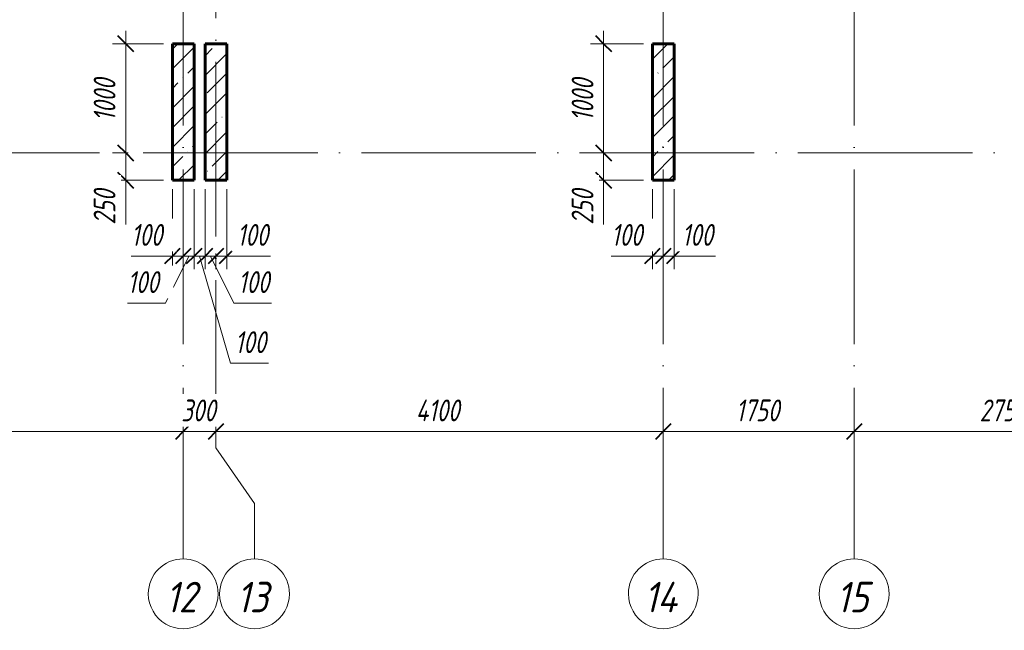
# Model space of a CAD drawing. Header units: millimetres. Extents: x 6092 to 73550, y -4371 to 20491.
# Tile 10 of 25: x 39601 to 48626, y -4371 to 1221. Entities that reach past the tile are written whole.
import ezdxf

# ---------------------------------------------------------------- set-up
doc = ezdxf.new("R2010")
doc.units = ezdxf.units.MM
doc.linetypes.add('ADSK_Линия сетки', pattern=[2000, 1600, -200, 0, -200])
for name, color, linetype, lineweight in [('A-____-____-DIMS', 211, 'Continuous', 9), ('A-____-____-DIMS-80', 211, 'Continuous', 9), ('S-COLS-____-MCUT', 52, 'Continuous', 40), ('S-COLS-____-OTLN', 52, 'Continuous', 18), ('S-GRID-____-IDEN', 1, 'Continuous', 20), ('S-GRID-____-OTLN', 1, 'Continuous', 9)]:
    doc.layers.add(name, color=color, linetype=linetype, lineweight=lineweight)
doc.styles.add('GOST Common_I', font='GOST_Common Italic.ttf', dxfattribs={"width": 0.9, "height": 280})
doc.styles.add('GOST Common_I_1', font='GOST_Common Italic.ttf', dxfattribs={"width": 0.8, "height": 200})
doc.dimstyles.new('ADSK_Округление_5мм__Узкий_', dxfattribs={"dimscale": 304.8, "dimtxt": 0.659918, "dimasz": 0.472441, "dimexe": 0.393701, "dimexo": 0.000861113, "dimgap": 0.104987, "dimtad": 1, "dimdec": 0, "dimlfac": 304.8, "dimrnd": 5, "dimdsep": 46, "dimtxsty": 'GOST Common_I_1', "dimblk1": 'OBLIQUE', "dimblk2": 'OBLIQUE', "dimsah": 1, "dimcen": 0.09, "dimdle": 0.393701, "dimazin": 0, "dimtfac": 1, "dimtdec": 4, "dimtix": 1, "dimtmove": 0, "dimatfit": 3, "dimfxl": 1, "dimtvp": 1, "dimtfill": 1, "dimtolj": 1, "dimtzin": 0, "dimlwd": 20, "dimlwe": 20, "dimarcsym": 2})
doc.dimstyles.new('ADSK_Округление_5мм__Узкий__1', dxfattribs={"dimscale": 304.8, "dimtxt": 0.659918, "dimasz": 0.472441, "dimexe": 0.393701, "dimexo": 0.000861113, "dimgap": 0.104987, "dimtad": 1, "dimdec": 0, "dimlfac": 304.8, "dimrnd": 5, "dimdsep": 46, "dimtxsty": 'GOST Common_I_1', "dimblk1": 'OBLIQUE', "dimblk2": 'OBLIQUE', "dimsah": 1, "dimcen": 0.09, "dimdle": 0.393701, "dimazin": 0, "dimtfac": 1, "dimtdec": 4, "dimtix": 1, "dimtmove": 1, "dimatfit": 3, "dimfxl": 1, "dimtvp": 1, "dimtfill": 1, "dimtolj": 1, "dimtzin": 0, "dimlwd": 20, "dimlwe": 20, "dimarcsym": 2})
pattern_1 = [(45, (16130.72, 8588.57), (-179.6051, 179.6051), []), (45, (16310.33, 8588.57), (-179.6051, 179.6051), [317.5, -63.5, 2.682, -60.818])]

# ---------------------------------------------------------------- blocks, each defined once
blk = doc.blocks.new('Ось сетки - Круг_Ø8 мм-6408-КЖ1_ПЭ_ВЭ1_Опалубка_Пилоны')
at = {"layer": 'S-GRID-____-IDEN'}
for start, end in [(90, 270), (270, 90)]:
    blk.add_arc((6411.5, 0), 320, start, end, dxfattribs=at)
blk = doc.blocks.new('DIMBLOCK12-КЖ1_ПЭ_ВЭ1_Опалубка_Пилоны')
at = {"layer": 'A-____-____-DIMS-80', "lineweight": 40}
for p, q in [((37000, -2551), (37072, -2479)), ((41100, -2551), (41172, -2479)), ((37000, -2551), (36928, -2623)), ((41100, -2551), (41028, -2623))]:
    blk.add_line(p, q, dxfattribs=at)
at = {"layer": 'A-____-____-DIMS-80', "lineweight": 20}
for p, q in [((37000, -2551), (37000, -2529.2)), ((37000, -2551), (41100, -2551)), ((37000, -2551), (37000, -2671)), ((41100, -2551), (41100, -2529.2)), ((41100, -2551), (41100, -2671))]:
    blk.add_line(p, q, dxfattribs=at)
at = {"layer": 'A-____-____-DIMS-80', "color": 0, "lineweight": 20, "insert": (38831.8, -2257.7), "char_height": 200, "width": 523.654, "attachment_point": 1, "line_spacing_factor": 1.022761, "style": 'GOST Common_I_1', "bg_fill": 3, "box_fill_scale": 1.25, "bg_fill_color": 256, "bg_fill_true_color": 13158600, "bg_fill_transparency": 0}
blk.add_mtext('4100', dxfattribs=at)
blk = doc.blocks.new('_Oblique')
at = {"color": 0, "linetype": 'ByBlock', "lineweight": -2}
blk.add_line((-0.5, -0.5), (0.5, 0.5), dxfattribs=at)
blk = doc.blocks.new('DIMBLOCK13-КЖ1_ПЭ_ВЭ1_Опалубка_Пилоны')
at = {"layer": 'A-____-____-DIMS-80', "lineweight": 40}
for p, q in [((41100, -2551), (41172, -2479)), ((41400, -2551), (41472, -2479)), ((41100, -2551), (41028, -2623)), ((41400, -2551), (41328, -2623))]:
    blk.add_line(p, q, dxfattribs=at)
at = {"layer": 'A-____-____-DIMS-80', "lineweight": 20}
for p, q in [((41100, -2551), (41100, -2529.2)), ((41100, -2551), (41400, -2551)), ((41100, -2551), (41100, -2671)), ((41400, -2551), (41400, -2529.2)), ((41400, -2551), (41400, -2671))]:
    blk.add_line(p, q, dxfattribs=at)
at = {"layer": 'A-____-____-DIMS-80', "color": 0, "lineweight": 20, "insert": (41081.2, -2257.7), "char_height": 200, "width": 405.013, "attachment_point": 1, "line_spacing_factor": 1.022761, "style": 'GOST Common_I_1', "bg_fill": 3, "box_fill_scale": 1.25, "bg_fill_color": 256, "bg_fill_true_color": 13158600, "bg_fill_transparency": 0}
blk.add_mtext('300', dxfattribs=at)
blk = doc.blocks.new('DIMBLOCK14-КЖ1_ПЭ_ВЭ1_Опалубка_Пилоны')
at = {"layer": 'A-____-____-DIMS-80', "lineweight": 40}
for p, q in [((41400, -2551), (41472, -2479)), ((45500, -2551), (45572, -2479)), ((41400, -2551), (41328, -2623)), ((45500, -2551), (45428, -2623))]:
    blk.add_line(p, q, dxfattribs=at)
at = {"layer": 'A-____-____-DIMS-80', "lineweight": 20}
for p, q in [((41400, -2551), (41400, -2529.2)), ((41400, -2551), (45500, -2551)), ((41400, -2551), (41400, -2671)), ((45500, -2551), (45500, -2529.2)), ((45500, -2551), (45500, -2671))]:
    blk.add_line(p, q, dxfattribs=at)
at = {"layer": 'A-____-____-DIMS-80', "color": 0, "lineweight": 20, "insert": (43231.8, -2257.7), "char_height": 200, "width": 523.654, "attachment_point": 1, "line_spacing_factor": 1.022761, "style": 'GOST Common_I_1', "bg_fill": 3, "box_fill_scale": 1.25, "bg_fill_color": 256, "bg_fill_true_color": 13158600, "bg_fill_transparency": 0}
blk.add_mtext('4100', dxfattribs=at)
blk = doc.blocks.new('DIMBLOCK15-КЖ1_ПЭ_ВЭ1_Опалубка_Пилоны')
at = {"layer": 'A-____-____-DIMS-80', "lineweight": 40}
for p, q in [((45500, -2551), (45572, -2479)), ((47250, -2551), (47322, -2479)), ((45500, -2551), (45428, -2623)), ((47250, -2551), (47178, -2623))]:
    blk.add_line(p, q, dxfattribs=at)
at = {"layer": 'A-____-____-DIMS-80', "lineweight": 20}
for p, q in [((45500, -2551), (45500, -2529.2)), ((45500, -2551), (47250, -2551)), ((45500, -2551), (45500, -2671)), ((47250, -2551), (47250, -2529.2)), ((47250, -2551), (47250, -2671))]:
    blk.add_line(p, q, dxfattribs=at)
at = {"layer": 'A-____-____-DIMS-80', "color": 0, "lineweight": 20, "insert": (46165.3, -2257.7), "char_height": 200, "width": 503.198, "attachment_point": 1, "line_spacing_factor": 1.022761, "style": 'GOST Common_I_1', "bg_fill": 3, "box_fill_scale": 1.25, "bg_fill_color": 256, "bg_fill_true_color": 13158600, "bg_fill_transparency": 0}
blk.add_mtext('1750', dxfattribs=at)
blk = doc.blocks.new('DIMBLOCK16-КЖ1_ПЭ_ВЭ1_Опалубка_Пилоны')
at = {"layer": 'A-____-____-DIMS-80', "lineweight": 40}
for p, q in [((47250, -2551), (47322, -2479)), ((50000, -2551), (50072, -2479)), ((47250, -2551), (47178, -2623)), ((50000, -2551), (49928, -2623))]:
    blk.add_line(p, q, dxfattribs=at)
at = {"layer": 'A-____-____-DIMS-80', "lineweight": 20}
for p, q in [((47250, -2551), (47250, -2529.2)), ((47250, -2551), (50000, -2551)), ((47250, -2551), (47250, -2671)), ((50000, -2551), (50000, -2529.2)), ((50000, -2551), (50000, -2671))]:
    blk.add_line(p, q, dxfattribs=at)
at = {"layer": 'A-____-____-DIMS-80', "color": 0, "lineweight": 20, "insert": (48400, -2257.7), "char_height": 200, "width": 540.018, "attachment_point": 1, "line_spacing_factor": 1.022761, "style": 'GOST Common_I_1', "bg_fill": 3, "box_fill_scale": 1.25, "bg_fill_color": 256, "bg_fill_true_color": 13158600, "bg_fill_transparency": 0}
blk.add_mtext('2750', dxfattribs=at)
blk = doc.blocks.new('DIMBLOCK37-КЖ1_ПЭ_ВЭ1_Опалубка_Пилоны')
at = {"layer": 'A-____-____-DIMS-80', "lineweight": 20}
for p, q in [((41000, -943.6), (41000, -330)), ((40622.7, -943.6), (40969.6, -943.6)), ((40880, -943.6), (41100, -943.6)), ((40969.6, -943.6), (41050, -943.6)), ((41000, -943.6), (41000, -1063.6)), ((41100, -943.6), (41100, -921.8)), ((41100, -943.6), (41100, -1063.6))]:
    blk.add_line(p, q, dxfattribs=at)
at = {"layer": 'A-____-____-DIMS-80', "lineweight": 40}
for p, q in [((41000, -943.6), (41072, -871.6)), ((41100, -943.6), (41172, -871.6)), ((41000, -943.6), (40928, -1015.6)), ((41100, -943.6), (41028, -1015.6))]:
    blk.add_line(p, q, dxfattribs=at)
at = {"layer": 'A-____-____-DIMS-80', "color": 0, "lineweight": 20, "insert": (40622.7, -650.3), "char_height": 200, "width": 368.194, "attachment_point": 1, "line_spacing_factor": 1.022761, "style": 'GOST Common_I_1', "bg_fill": 3, "box_fill_scale": 1.25, "bg_fill_color": 256, "bg_fill_true_color": 13158600, "bg_fill_transparency": 0}
blk.add_mtext('100', dxfattribs=at)
blk = doc.blocks.new('DIMBLOCK38-КЖ1_ПЭ_ВЭ1_Опалубка_Пилоны')
at = {"layer": 'A-____-____-DIMS-80', "lineweight": 20}
for p, q in [((41200, -943.6), (41200, -330)), ((40936.4, -1375.6), (41150, -943.6)), ((41100, -943.6), (41100, -921.8)), ((41100, -943.6), (41200, -943.6)), ((41100, -943.6), (41100, -1063.6)), ((41200, -943.6), (41200, -1063.6)), ((40589.6, -1375.6), (40936.4, -1375.6))]:
    blk.add_line(p, q, dxfattribs=at)
at = {"layer": 'A-____-____-DIMS-80', "lineweight": 40}
for p, q in [((41100, -943.6), (41172, -871.6)), ((41200, -943.6), (41272, -871.6)), ((41100, -943.6), (41028, -1015.6)), ((41200, -943.6), (41128, -1015.6))]:
    blk.add_line(p, q, dxfattribs=at)
at = {"layer": 'A-____-____-DIMS-80', "color": 0, "lineweight": 20, "insert": (40589.6, -1082.3), "char_height": 200, "width": 368.194, "attachment_point": 1, "line_spacing_factor": 1.022761, "style": 'GOST Common_I_1', "bg_fill": 3, "box_fill_scale": 1.25, "bg_fill_color": 256, "bg_fill_true_color": 13158600, "bg_fill_transparency": 0}
blk.add_mtext('100', dxfattribs=at)
blk = doc.blocks.new('DIMBLOCK39-КЖ1_ПЭ_ВЭ1_Опалубка_Пилоны')
at = {"layer": 'A-____-____-DIMS-80', "lineweight": 20}
for p, q in [((41200, -943.6), (41200, -330)), ((41300, -943.6), (41300, -330)), ((41200, -943.6), (41300, -943.6)), ((41200, -943.6), (41200, -1063.6)), ((41534.2, -1926), (41250, -943.6)), ((41300, -943.6), (41300, -1063.6)), ((41881, -1926), (41534.2, -1926))]:
    blk.add_line(p, q, dxfattribs=at)
at = {"layer": 'A-____-____-DIMS-80', "lineweight": 40}
for p, q in [((41200, -943.6), (41272, -871.6)), ((41300, -943.6), (41372, -871.6)), ((41200, -943.6), (41128, -1015.6)), ((41300, -943.6), (41228, -1015.6))]:
    blk.add_line(p, q, dxfattribs=at)
at = {"layer": 'A-____-____-DIMS-80', "color": 0, "lineweight": 20, "insert": (41574.2, -1632.7), "char_height": 200, "width": 368.194, "attachment_point": 1, "line_spacing_factor": 1.022761, "style": 'GOST Common_I_1', "bg_fill": 3, "box_fill_scale": 1.25, "bg_fill_color": 256, "bg_fill_true_color": 13158600, "bg_fill_transparency": 0}
blk.add_mtext('100', dxfattribs=at)
blk = doc.blocks.new('DIMBLOCK40-КЖ1_ПЭ_ВЭ1_Опалубка_Пилоны')
at = {"layer": 'A-____-____-DIMS-80', "lineweight": 20}
for p, q in [((41300, -943.6), (41300, -330)), ((41300, -943.6), (41400, -943.6)), ((41300, -943.6), (41300, -1063.6)), ((41563.6, -1375.6), (41350, -943.6)), ((41400, -943.6), (41400, -921.8)), ((41400, -943.6), (41400, -1063.6)), ((41910.4, -1375.6), (41563.6, -1375.6))]:
    blk.add_line(p, q, dxfattribs=at)
at = {"layer": 'A-____-____-DIMS-80', "lineweight": 40}
for p, q in [((41300, -943.6), (41372, -871.6)), ((41400, -943.6), (41472, -871.6)), ((41300, -943.6), (41228, -1015.6)), ((41400, -943.6), (41328, -1015.6))]:
    blk.add_line(p, q, dxfattribs=at)
at = {"layer": 'A-____-____-DIMS-80', "color": 0, "lineweight": 20, "insert": (41603.6, -1082.3), "char_height": 200, "width": 368.194, "attachment_point": 1, "line_spacing_factor": 1.022761, "style": 'GOST Common_I_1', "bg_fill": 3, "box_fill_scale": 1.25, "bg_fill_color": 256, "bg_fill_true_color": 13158600, "bg_fill_transparency": 0}
blk.add_mtext('100', dxfattribs=at)
blk = doc.blocks.new('DIMBLOCK41-КЖ1_ПЭ_ВЭ1_Опалубка_Пилоны')
at = {"layer": 'A-____-____-DIMS-80', "lineweight": 20}
for p, q in [((41500, -943.6), (41500, -330)), ((41400, -943.6), (41400, -921.8)), ((41400, -943.6), (41620, -943.6)), ((41400, -943.6), (41400, -1063.6)), ((41553.1, -943.6), (41450, -943.6)), ((41500, -943.6), (41500, -1063.6)), ((41899.9, -943.6), (41553.1, -943.6))]:
    blk.add_line(p, q, dxfattribs=at)
at = {"layer": 'A-____-____-DIMS-80', "lineweight": 40}
for p, q in [((41400, -943.6), (41472, -871.6)), ((41500, -943.6), (41572, -871.6)), ((41400, -943.6), (41328, -1015.6)), ((41500, -943.6), (41428, -1015.6))]:
    blk.add_line(p, q, dxfattribs=at)
at = {"layer": 'A-____-____-DIMS-80', "color": 0, "lineweight": 20, "insert": (41593.1, -650.3), "char_height": 200, "width": 368.194, "attachment_point": 1, "line_spacing_factor": 1.022761, "style": 'GOST Common_I_1', "bg_fill": 3, "box_fill_scale": 1.25, "bg_fill_color": 256, "bg_fill_true_color": 13158600, "bg_fill_transparency": 0}
blk.add_mtext('100', dxfattribs=at)
blk = doc.blocks.new('DIMBLOCK42-КЖ1_ПЭ_ВЭ1_Опалубка_Пилоны')
at = {"layer": 'A-____-____-DIMS-80', "lineweight": 20}
for p, q in [((40572.4, 1120), (40572.4, 0)), ((40572.4, 1000), (40452.4, 1000)), ((40572.4, 1000), (40920, 1000)), ((40572.4, 0), (40452.4, 0)), ((40572.4, 0), (40594.2, 0))]:
    blk.add_line(p, q, dxfattribs=at)
at = {"layer": 'A-____-____-DIMS-80', "lineweight": 40}
for p, q in [((40572.4, 1000), (40500.4, 1072)), ((40572.4, 1000), (40644.4, 928)), ((40572.4, 0), (40500.4, 72)), ((40572.4, 0), (40644.4, -72))]:
    blk.add_line(p, q, dxfattribs=at)
at = {"layer": 'A-____-____-DIMS-80', "color": 0, "lineweight": 20, "insert": (40279, 290.3), "char_height": 200, "width": 503.198, "attachment_point": 1, "rotation": 90, "line_spacing_factor": 1.022761, "style": 'GOST Common_I_1', "bg_fill": 3, "box_fill_scale": 1.25, "bg_fill_color": 256, "bg_fill_true_color": 13158600, "bg_fill_transparency": 0}
blk.add_mtext('1000', dxfattribs=at)
blk = doc.blocks.new('DIMBLOCK43-КЖ1_ПЭ_ВЭ1_Опалубка_Пилоны')
at = {"layer": 'A-____-____-DIMS-80', "lineweight": 40}
for p, q in [((40572.4, 0), (40500.4, 72)), ((40572.4, 0), (40644.4, -72)), ((40572.4, -250), (40500.4, -178)), ((40572.4, -250), (40644.4, -322))]:
    blk.add_line(p, q, dxfattribs=at)
at = {"layer": 'A-____-____-DIMS-80', "lineweight": 20}
for p, q in [((40572.4, 0), (40452.4, 0)), ((40572.4, 0), (40572.4, -370)), ((40572.4, 0), (40594.2, 0)), ((40572.4, -278.8), (40572.4, -125)), ((40572.4, -250), (40452.4, -250)), ((40572.4, -250), (40920, -250)), ((40572.4, -656.4), (40572.4, -278.8))]:
    blk.add_line(p, q, dxfattribs=at)
at = {"layer": 'A-____-____-DIMS-80', "color": 0, "lineweight": 20, "insert": (40279, -656.4), "char_height": 200, "width": 405.013, "attachment_point": 1, "rotation": 90, "line_spacing_factor": 1.022761, "style": 'GOST Common_I_1', "bg_fill": 3, "box_fill_scale": 1.25, "bg_fill_color": 256, "bg_fill_true_color": 13158600, "bg_fill_transparency": 0}
blk.add_mtext('250', dxfattribs=at)
blk = doc.blocks.new('DIMBLOCK44-КЖ1_ПЭ_ВЭ1_Опалубка_Пилоны')
at = {"layer": 'A-____-____-DIMS-80', "lineweight": 20}
for p, q in [((45400, -943.6), (45400, -330)), ((45022.7, -943.6), (45369.6, -943.6)), ((45280, -943.6), (45500, -943.6)), ((45369.6, -943.6), (45450, -943.6)), ((45400, -943.6), (45400, -1063.6)), ((45500, -943.6), (45500, -921.8)), ((45500, -943.6), (45500, -1063.6))]:
    blk.add_line(p, q, dxfattribs=at)
at = {"layer": 'A-____-____-DIMS-80', "lineweight": 40}
for p, q in [((45400, -943.6), (45472, -871.6)), ((45500, -943.6), (45572, -871.6)), ((45400, -943.6), (45328, -1015.6)), ((45500, -943.6), (45428, -1015.6))]:
    blk.add_line(p, q, dxfattribs=at)
at = {"layer": 'A-____-____-DIMS-80', "color": 0, "lineweight": 20, "insert": (45022.7, -650.3), "char_height": 200, "width": 368.194, "attachment_point": 1, "line_spacing_factor": 1.022761, "style": 'GOST Common_I_1', "bg_fill": 3, "box_fill_scale": 1.25, "bg_fill_color": 256, "bg_fill_true_color": 13158600, "bg_fill_transparency": 0}
blk.add_mtext('100', dxfattribs=at)
blk = doc.blocks.new('DIMBLOCK45-КЖ1_ПЭ_ВЭ1_Опалубка_Пилоны')
at = {"layer": 'A-____-____-DIMS-80', "lineweight": 20}
for p, q in [((45600, -943.6), (45600, -330)), ((45500, -943.6), (45500, -921.8)), ((45500, -943.6), (45720, -943.6)), ((45500, -943.6), (45500, -1063.6)), ((45630.4, -943.6), (45550, -943.6)), ((45600, -943.6), (45600, -1063.6)), ((45977.3, -943.6), (45630.4, -943.6))]:
    blk.add_line(p, q, dxfattribs=at)
at = {"layer": 'A-____-____-DIMS-80', "lineweight": 40}
for p, q in [((45500, -943.6), (45572, -871.6)), ((45600, -943.6), (45672, -871.6)), ((45500, -943.6), (45428, -1015.6)), ((45600, -943.6), (45528, -1015.6))]:
    blk.add_line(p, q, dxfattribs=at)
at = {"layer": 'A-____-____-DIMS-80', "color": 0, "lineweight": 20, "insert": (45670.4, -650.3), "char_height": 200, "width": 368.194, "attachment_point": 1, "line_spacing_factor": 1.022761, "style": 'GOST Common_I_1', "bg_fill": 3, "box_fill_scale": 1.25, "bg_fill_color": 256, "bg_fill_true_color": 13158600, "bg_fill_transparency": 0}
blk.add_mtext('100', dxfattribs=at)
blk = doc.blocks.new('DIMBLOCK46-КЖ1_ПЭ_ВЭ1_Опалубка_Пилоны')
at = {"layer": 'A-____-____-DIMS-80', "lineweight": 20}
for p, q in [((44953.5, 1120), (44953.5, 0)), ((44953.5, 1000), (44833.5, 1000)), ((44953.5, 1000), (45320, 1000)), ((44953.5, 0), (44833.5, 0)), ((44953.5, 0), (44975.3, 0))]:
    blk.add_line(p, q, dxfattribs=at)
at = {"layer": 'A-____-____-DIMS-80', "lineweight": 40}
for p, q in [((44953.5, 1000), (44881.5, 1072)), ((44953.5, 1000), (45025.5, 928)), ((44953.5, 0), (44881.5, 72)), ((44953.5, 0), (45025.5, -72))]:
    blk.add_line(p, q, dxfattribs=at)
at = {"layer": 'A-____-____-DIMS-80', "color": 0, "lineweight": 20, "insert": (44660.1, 290.3), "char_height": 200, "width": 503.198, "attachment_point": 1, "rotation": 90, "line_spacing_factor": 1.022761, "style": 'GOST Common_I_1', "bg_fill": 3, "box_fill_scale": 1.25, "bg_fill_color": 256, "bg_fill_true_color": 13158600, "bg_fill_transparency": 0}
blk.add_mtext('1000', dxfattribs=at)
blk = doc.blocks.new('DIMBLOCK47-КЖ1_ПЭ_ВЭ1_Опалубка_Пилоны')
at = {"layer": 'A-____-____-DIMS-80', "lineweight": 40}
for p, q in [((44953.5, 0), (44881.5, 72)), ((44953.5, 0), (45025.5, -72)), ((44953.5, -250), (44881.5, -178)), ((44953.5, -250), (45025.5, -322))]:
    blk.add_line(p, q, dxfattribs=at)
at = {"layer": 'A-____-____-DIMS-80', "lineweight": 20}
for p, q in [((44953.5, 0), (44833.5, 0)), ((44953.5, 0), (44953.5, -370)), ((44953.5, 0), (44975.3, 0)), ((44953.5, -278.8), (44953.5, -125)), ((44953.5, -250), (44833.5, -250)), ((44953.5, -250), (45320, -250)), ((44953.5, -656.4), (44953.5, -278.8))]:
    blk.add_line(p, q, dxfattribs=at)
at = {"layer": 'A-____-____-DIMS-80', "color": 0, "lineweight": 20, "insert": (44660.1, -656.4), "char_height": 200, "width": 405.013, "attachment_point": 1, "rotation": 90, "line_spacing_factor": 1.022761, "style": 'GOST Common_I_1', "bg_fill": 3, "box_fill_scale": 1.25, "bg_fill_color": 256, "bg_fill_true_color": 13158600, "bg_fill_transparency": 0}
blk.add_mtext('250', dxfattribs=at)

msp = doc.modelspace()

# ---------------------------------------------------------------- hatches: boundary and pattern name
at = {"layer": 'S-COLS-____-OTLN', "lineweight": 9}
h = msp.add_hatch(dxfattribs=at)
h.set_pattern_fill('FP_1', color=256, style=0, pattern_type=2)
h.set_pattern_definition(pattern_1)
h.paths.add_polyline_path([(41000, -250.0003), (41200, -250.0003), (41200, 999.9997), (41000, 999.9997)])
h = msp.add_hatch(dxfattribs=at)
h.set_pattern_fill('FP_1', color=256, style=0, pattern_type=2)
h.set_pattern_definition(pattern_1)
h.paths.add_polyline_path([(41300, -250.0003), (41500, -250.0003), (41500, 999.9997), (41300, 999.9997)])
h = msp.add_hatch(dxfattribs=at)
h.set_pattern_fill('FP_1', color=256, style=0, pattern_type=2)
h.set_pattern_definition(pattern_1)
h.paths.add_polyline_path([(45400, -250.0003), (45600, -250.0003), (45600, 999.9997), (45400, 999.9997)])

# ---------------------------------------------------------------- linework, layer by layer
at = {"layer": 'S-COLS-____-MCUT', "lineweight": 60}
for p, q in [((41200, 999.9997), (41000, 999.9997)), ((41000, 999.9997), (41000, -250.0003)), ((41200, -250.0003), (41200, 999.9997)), ((41500, 999.9997), (41300, 999.9997)), ((41300, 999.9997), (41300, -250.0003)), ((41500, -250.0003), (41500, 999.9997)), ((45600, 999.9997), (45400, 999.9997)), ((45400, 999.9997), (45400, -250.0003)), ((45600, -250.0003), (45600, 999.9997)), ((41000, -250.0003), (41200, -250.0003)), ((41300, -250.0003), (41500, -250.0003)), ((45400, -250.0003), (45600, -250.0003))]:
    msp.add_line(p, q, dxfattribs=at)
at = {"layer": 'S-GRID-____-OTLN', "linetype": 'ADSK_Линия сетки'}
for p, q in [((41100, 19851.1002), (41100, -3717.186)), ((45500, 19851.1002), (45500, -3717.186)), ((47250, 19851.1002), (47250, -3717.186)), ((41400, 18835.1002), (41400, -2701.186)), ((6731.5249, 0), (72652.3528, 0))]:
    msp.add_line(p, q, dxfattribs=at)
at = {"layer": 'S-GRID-____-OTLN'}
for p, q in [((41400, -2701.186), (41753.5474, -3209.186)), ((41753.5474, -3209.186), (41753.5474, -3717.186))]:
    msp.add_line(p, q, dxfattribs=at)

# ---------------------------------------------------------------- block references
at = {"layer": 'S-GRID-____-IDEN', "rotation": 269.9999999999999}
for p in [(41100, 2374.3389), (41753.5474, 2374.3389), (45500, 2374.3389), (47250, 2374.3389)]:
    msp.add_blockref('Ось сетки - Круг_Ø8 мм-6408-КЖ1_ПЭ_ВЭ1_Опалубка_Пилоны', p, dxfattribs=at)

# ---------------------------------------------------------------- texts
at = {"layer": 'S-GRID-____-IDEN', "lineweight": 9, "char_height": 280, "attachment_point": 1, "style": 'GOST Common_I'}
for s, insert, width in [('12', (40938.6645, -3927.3627), 380.9619), ('13', (41589.6919, -3927.3627), 386.73405), ('14', (45324.2645, -3927.3627), 415.5948), ('15', (47086.1445, -3927.3627), 386.73405)]:
    msp.add_mtext(s, dxfattribs=dict(at, insert=insert, width=width))

# ---------------------------------------------------------------- next in the draw order: dimensions: what is measured, and where the dimension line sits
at = {"layer": 'A-____-____-DIMS', "lineweight": 20}
for base, p1, p2, override, picture, middle in [((40572.3821, 0), (41000, 999.9997), (40674.2055, 0), {"dimpost": '<>', "dimfxl": 1051.732567}, 'DIMBLOCK42-КЖ1_ПЭ_ВЭ1_Опалубка_Пилоны', (40440.3821, 499.9998)), ((44953.5115, 0), (45400, 999.9997), (45055.3348, 0), {"dimpost": '<>', "dimfxl": 1057.730303}, 'DIMBLOCK46-КЖ1_ПЭ_ВЭ1_Опалубка_Пилоны', (44821.5115, 499.9998))]:
    dim = msp.add_linear_dim(base=base, p1=p1, p2=p2, angle=90, dimstyle='ADSK_Округление_5мм__Узкий_', override=override, dxfattribs=at)
    dim.commit()
    dim.dimension.update_dxf_attribs({"geometry": picture, "text_midpoint": middle})
for base, p1, p2, picture, middle in [((41100, -943.6413), (41000, -250.0003), (41100, -841.8179), 'DIMBLOCK37-КЖ1_ПЭ_ВЭ1_Опалубка_Пилоны', (40806.8304, -783.609)), ((45500, -943.6413), (45400, -250.0003), (45500, -841.8179), 'DIMBLOCK44-КЖ1_ПЭ_ВЭ1_Опалубка_Пилоны', (45206.8304, -783.609))]:
    dim = msp.add_linear_dim(base=base, p1=p1, p2=p2, dimstyle='ADSK_Округление_5мм__Узкий__1', override={"dimpost": '<>', "dimfxl": 600.206695}, dxfattribs=at)
    dim.commit()
    dim.dimension.update_dxf_attribs({"geometry": picture, "text_midpoint": middle, "dimtype": 160})
dim = msp.add_linear_dim(base=(41100, -2551.0416), p1=(37000, -2449.2182), p2=(41100, -2449.2182), dimstyle='ADSK_Округление_5мм__Узкий_', override={"dimpost": '<>', "dimfxl": 4100}, dxfattribs=at)
dim.commit()
dim.dimension.update_dxf_attribs({"geometry": 'DIMBLOCK12-КЖ1_ПЭ_ВЭ1_Опалубка_Пилоны', "text_midpoint": (39050, -2419.0416)})

# ---------------------------------------------------------------- next in the draw order: dimensions: what is measured, and where the dimension line sits
for base, p1, p2, picture, middle in [((41200, -943.6413), (41100, -841.8179), (41200, -250.0003), 'DIMBLOCK38-КЖ1_ПЭ_ВЭ1_Опалубка_Пилоны', (40773.6784, -1215.609)), ((45600, -943.6413), (45500, -841.8179), (45600, -250.0003), 'DIMBLOCK45-КЖ1_ПЭ_ВЭ1_Опалубка_Пилоны', (45854.5353, -783.609))]:
    dim = msp.add_linear_dim(base=base, p1=p1, p2=p2, dimstyle='ADSK_Округление_5мм__Узкий__1', override={"dimpost": '<>', "dimfxl": 600.206695}, dxfattribs=at)
    dim.commit()
    dim.dimension.update_dxf_attribs({"geometry": picture, "text_midpoint": middle, "dimtype": 160})
dim = msp.add_linear_dim(base=(41400, -2551.0416), p1=(41100, -2449.2182), p2=(41400, -2449.2182), dimstyle='ADSK_Округление_5мм__Узкий_', override={"dimpost": '<>', "dimfxl": 300}, dxfattribs=at)
dim.commit()
dim.dimension.update_dxf_attribs({"geometry": 'DIMBLOCK13-КЖ1_ПЭ_ВЭ1_Опалубка_Пилоны', "text_midpoint": (41250, -2419.0416)})

# ---------------------------------------------------------------- next in the draw order: dimensions: what is measured, and where the dimension line sits
for base, p1, p2, override, picture, middle in [((40572.3821, -250.0003), (40674.2055, 0), (41000, -250.0003), {"dimpost": '<>', "dimfxl": 410.66074}, 'DIMBLOCK43-КЖ1_ПЭ_ВЭ1_Опалубка_Пилоны', (40412.3498, -453.8492)), ((44953.5115, -250.0003), (45055.3348, 0), (45400, -250.0003), {"dimpost": '<>', "dimfxl": 425.786617}, 'DIMBLOCK47-КЖ1_ПЭ_ВЭ1_Опалубка_Пилоны', (44793.4791, -453.8492))]:
    dim = msp.add_linear_dim(base=base, p1=p1, p2=p2, angle=90, dimstyle='ADSK_Округление_5мм__Узкий__1', override=override, dxfattribs=at)
    dim.commit()
    dim.dimension.update_dxf_attribs({"geometry": picture, "text_midpoint": middle, "dimtype": 160, "text_rotation": 90})
dim = msp.add_linear_dim(base=(41300, -943.6413), p1=(41200, -250.0003), p2=(41300, -250.0003), dimstyle='ADSK_Округление_5мм__Узкий__1', override={"dimpost": '<>', "dimfxl": 100}, dxfattribs=at)
dim.commit()
dim.dimension.update_dxf_attribs({"geometry": 'DIMBLOCK39-КЖ1_ПЭ_ВЭ1_Опалубка_Пилоны', "text_midpoint": (41758.2494, -1766.0032), "dimtype": 160})
dim = msp.add_linear_dim(base=(45500, -2551.0416), p1=(41400, -2449.2182), p2=(45500, -2449.2182), dimstyle='ADSK_Округление_5мм__Узкий_', override={"dimpost": '<>', "dimfxl": 4100}, dxfattribs=at)
dim.commit()
dim.dimension.update_dxf_attribs({"geometry": 'DIMBLOCK14-КЖ1_ПЭ_ВЭ1_Опалубка_Пилоны', "text_midpoint": (43450, -2419.0416)})

# ---------------------------------------------------------------- next in the draw order: dimensions: what is measured, and where the dimension line sits
dim = msp.add_linear_dim(base=(41400, -943.6413), p1=(41300, -250.0003), p2=(41400, -841.8179), dimstyle='ADSK_Округление_5мм__Узкий__1', override={"dimpost": '<>', "dimfxl": 600.206695}, dxfattribs=at)
dim.commit()
dim.dimension.update_dxf_attribs({"geometry": 'DIMBLOCK40-КЖ1_ПЭ_ВЭ1_Опалубка_Пилоны', "text_midpoint": (41787.6873, -1215.609), "dimtype": 160})
dim = msp.add_linear_dim(base=(47250, -2551.0416), p1=(45500, -2449.2182), p2=(47250, -2449.2182), dimstyle='ADSK_Округление_5мм__Узкий_', override={"dimpost": '<>', "dimfxl": 1750}, dxfattribs=at)
dim.commit()
dim.dimension.update_dxf_attribs({"geometry": 'DIMBLOCK15-КЖ1_ПЭ_ВЭ1_Опалубка_Пилоны', "text_midpoint": (46375, -2419.0416)})

# ---------------------------------------------------------------- next in the draw order: dimensions: what is measured, and where the dimension line sits
dim = msp.add_linear_dim(base=(41500, -943.6413), p1=(41400, -841.8179), p2=(41500, -250.0003), dimstyle='ADSK_Округление_5мм__Узкий__1', override={"dimpost": '<>', "dimfxl": 600.206695}, dxfattribs=at)
dim.commit()
dim.dimension.update_dxf_attribs({"geometry": 'DIMBLOCK41-КЖ1_ПЭ_ВЭ1_Опалубка_Пилоны', "text_midpoint": (41777.1519, -783.609), "dimtype": 160})
dim = msp.add_linear_dim(base=(50000, -2551.0416), p1=(47250, -2449.2182), p2=(50000, -2449.2182), dimstyle='ADSK_Округление_5мм__Узкий_', override={"dimpost": '<>', "dimfxl": 2750}, dxfattribs=at)
dim.commit()
dim.dimension.update_dxf_attribs({"geometry": 'DIMBLOCK16-КЖ1_ПЭ_ВЭ1_Опалубка_Пилоны', "text_midpoint": (48625, -2419.0416)})

doc.saveas('drawing.dxf')
